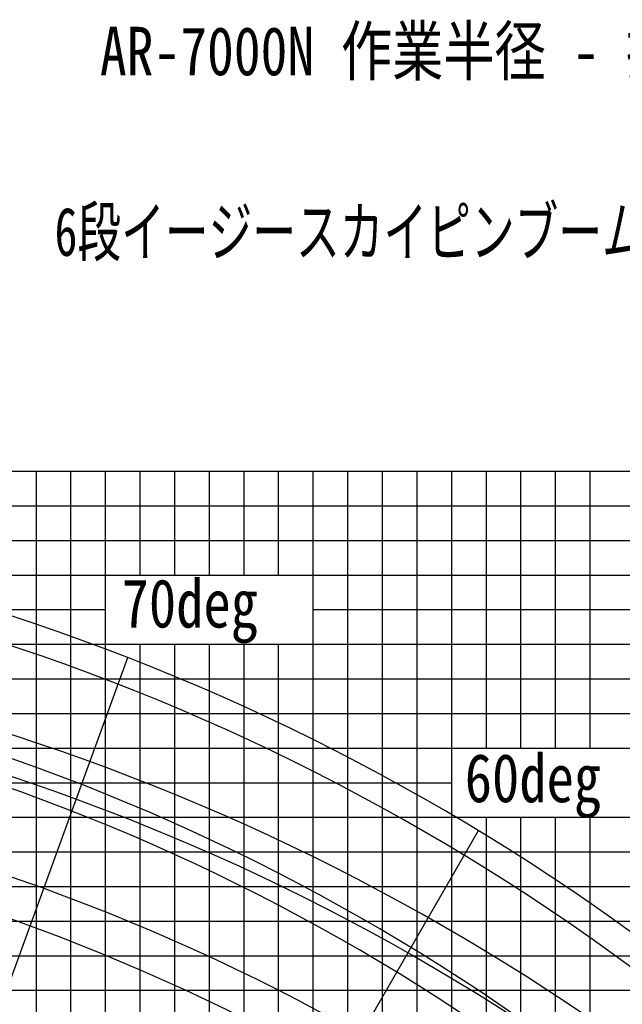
# Model space of a CAD drawing. Extents: x -50662 to 37979, y -56241 to 51651.
# Tile 14 of 15: x -20958 to -3551, y 15554 to 44008. Entities that reach past the tile are written whole.
import ezdxf

# ---------------------------------------------------------------- set-up
doc = ezdxf.new("R2010")
doc.units = 0
doc.layers.get('0').update_dxf_attribs({"linetype": 'CONTINUOUS'})

msp = doc.modelspace()

# ---------------------------------------------------------------- linework, layer by layer
at = {"color": 10, "linetype": 'Continuous'}
for p, q in [((-25477.448503, 30958.849295), (25522.551497, 30958.849295)), ((-19477.448503, -39041.150705), (-19477.448503, 30958.849295)), ((-14477.448503, 27958.849295), (-14477.448503, 30958.849295)), ((-9477.448503, -39041.150705), (-9477.448503, 30958.849295)), ((-4477.448503, 22958.849295), (-4477.448503, 30958.849295)), ((-30175.447895, 25958.849295), (25522.551497, 25958.849295)), ((-14477.448503, -39041.150705), (-14477.448503, 25958.849295)), ((-32564.000671, 20958.849295), (25522.551497, 20958.849295)), ((-4477.448503, -39041.150705), (-4477.448503, 20958.849295)), ((-33220.253039, 15958.849295), (25522.551497, 15958.849295))]:
    msp.add_line(p, q, dxfattribs=at)
at = {"color": 7, "linetype": 'Continuous'}
for p, q in [((-20477.448503, -39041.150705), (-20477.448503, 30958.849295)), ((-18477.448503, -39041.150705), (-18477.448503, 30958.849295)), ((-17477.448503, 27958.849295), (-17477.448503, 30958.849295)), ((-16477.448503, 27958.849295), (-16477.448503, 30958.849295)), ((-15477.448503, 27958.849295), (-15477.448503, 30958.849295)), ((-13477.448503, 27958.849295), (-13477.448503, 30958.849295)), ((-12477.448503, -39041.150705), (-12477.448503, 30958.849295)), ((-11477.448503, -39041.150705), (-11477.448503, 30958.849295)), ((-10477.448503, -39041.150705), (-10477.448503, 30958.849295)), ((-8477.448503, -39041.150705), (-8477.448503, 30958.849295)), ((-7477.448503, 22958.849295), (-7477.448503, 30958.849295)), ((-6477.448503, 22958.849295), (-6477.448503, 30958.849295)), ((-5477.448503, 22958.849295), (-5477.448503, 30958.849295)), ((-39477.448503, 29958.849295), (25522.551497, 29958.849295)), ((-30372.911913, 28958.849295), (25522.551497, 28958.849295)), ((-31171.174897, 27958.849295), (25522.551497, 27958.849295)), ((-31720.755663, 26958.849295), (-18477.448503, 26958.849295)), ((-12477.448503, 26958.849295), (25522.551497, 26958.849295)), ((-17477.448503, -39041.150705), (-17477.448503, 25958.849295)), ((-16477.448503, -39041.150705), (-16477.448503, 25958.849295)), ((-15477.448503, -39041.150705), (-15477.448503, 25958.849295)), ((-13477.448503, -39041.150705), (-13477.448503, 25958.849295)), ((-30941.995924, 24958.849295), (25522.551497, 24958.849295)), ((-32142.378167, 23958.849295), (25522.551497, 23958.849295)), ((-32282.919002, 22958.849295), (25522.551497, 22958.849295)), ((-32423.459836, 21958.849295), (-8477.448503, 21958.849295)), ((-7477.448503, -39041.150705), (-7477.448503, 20958.849295)), ((-6477.448503, -39041.150705), (-6477.448503, 20958.849295)), ((-5477.448503, -39041.150705), (-5477.448503, 20958.849295)), ((-32704.541506, 19958.849295), (25522.551497, 19958.849295)), ((-32845.08234, 18958.849295), (25522.551497, 18958.849295)), ((-32939.171369, 17958.849295), (25522.551497, 17958.849295)), ((-33079.712204, 16958.849295), (25522.551497, 16958.849295))]:
    msp.add_line(p, q, dxfattribs=at)
at = {"color": 255, "linetype": 'Continuous'}
for p, q in [((-17844.973073, 25568.406174), (-37904.385151, -29544.375557)), ((-7711.455192, 20564.188588), (-37036.353841, -30228.025798))]:
    msp.add_line(p, q, dxfattribs=at)
at = {"color": 100, "linetype": 'Continuous'}
for radius, start, end in [(64836.728783, 358.718538, 80.454456), (60938.238392, 358.636542, 80.35555), (51942.587128, 358.400355, 80.070657)]:
    msp.add_arc((-41377.448503, -34847.022314), radius, start, end, dxfattribs=at)
at = {"color": 190, "linetype": 'Continuous'}
for radius, start, end in [(64016.424931, 358.702115, 80.702115), (60117.490393, 358.617924, 80.617924)]:
    msp.add_arc((-41377.448503, -34847.022314), radius, start, end, dxfattribs=at)
at = {"color": 130, "linetype": 'Continuous'}
for radius, start, end in [(64836.728783, 359.838588, 80.454452), (60938.238392, 359.828262, 80.35555)]:
    msp.add_arc((-41127.420941, -38358.495118), radius, start, end, dxfattribs=at)
at = {"color": 220, "linetype": 'Continuous'}
for radius, start, end in [(64016.424931, 0.075079, 80.702115), (60117.490393, 0.079948, 80.617924)]:
    msp.add_arc((-41377.462772, -38625.036102), radius, start, end, dxfattribs=at)

# ---------------------------------------------------------------- texts
at = {"color": 7, "linetype": 'Continuous', "char_height": 1400}
for s, insert, attachment_point in [('\\W0.812509;\\A1;AR-7000N 作業半径 - 揚程図', (-18641.758197, 43801.495301), 1), ('\\W0.693937;\\A1;6段イージースカイピンブーム（6段ESP）', (-8195.598487, 37791.198959), 5), ('\\W0.827255;\\A1;70deg', (-18013.912768, 26911.566978), 4), ('\\W0.827255;\\A1;60deg', (-8102.253973, 21864.424141), 4)]:
    msp.add_mtext(s, dxfattribs=dict(at, insert=insert, attachment_point=attachment_point))

doc.saveas('drawing.dxf')
